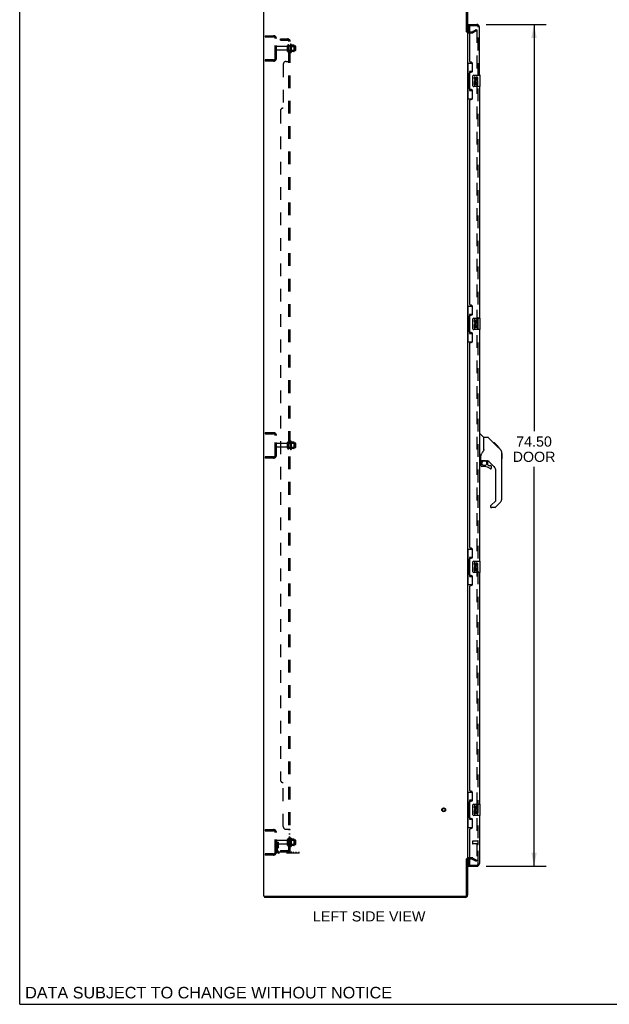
# Model space of a CAD drawing. Header units: inches. Extents: x 0 to 204, y 0 to 132.
# Tile 1 of 115: x 0 to 52, y 0 to 87. Entities that reach past the tile are written whole.
import ezdxf

# ---------------------------------------------------------------- set-up
doc = ezdxf.new("R2010")
doc.units = ezdxf.units.IN
doc.header["$LTSCALE"] = 11.243375
doc.header["$MEASUREMENT"] = 0
doc.linetypes.add('HIDDEN', pattern=[0.2, 0.1, -0.1])
doc.layers.get('0').update_dxf_attribs({"linetype": 'CONTINUOUS'})
for name, color, linetype in [('DEFAULT_2', 8, 'HIDDEN'), ('DIMENSIONS', 7, 'CONTINUOUS'), ('DOOR_ASSEMBLY', 7, 'CONTINUOUS'), ('SUBPANEL', 7, 'CONTINUOUS')]:
    doc.layers.add(name, color=color, linetype=linetype)
doc.styles.get("Standard").update_dxf_attribs({"font": 'arial.ttf'})
doc.dimstyles.new('DIMSTYLE_1', dxfattribs={"dimtxt": 0.901875, "dimasz": 1.2025, "dimexe": 0.09, "dimexo": 0.07, "dimgap": 0.0375, "dimtad": 0, "dimtih": 1, "dimtoh": 1, "dimzin": 4, "dimdsep": 46, "dimtxsty": 'Standard', "dimblk": '_FILLED', "dimblk1": '_FILLED', "dimblk2": '_FILLED', "dimcen": 0.09, "dimadec": 3, "dimazin": 1, "dimtfac": 1, "dimtdec": 3, "dimtofl": 0, "dimtmove": 0, "dimatfit": 3, "dimldrblk": '_FILLED', "dimfxl": 0, "dimtolj": 1, "dimtzin": 4, "dimarcsym": 0})

# ---------------------------------------------------------------- blocks, each defined once
blk = doc.blocks.new('_FILLED')
at = {"color": 0, "linetype": 'ByBlock'}
blk.add_solid([(0, 0), (-1, 0.2), (-1, -0.2)], dxfattribs=at)
blk = doc.blocks.new('*D9')
at = {"layer": 'DIMENSIONS', "color": 2, "linetype": 'Continuous'}
for p, q in [((41.253, 86.71), (46.564, 86.71)), ((45.482, 86.71), (45.482, 50.703)), ((45.482, 12.21), (45.482, 47.546)), ((41.253, 12.21), (46.564, 12.21))]:
    blk.add_line(p, q, dxfattribs=at)
at = {"layer": 'DIMENSIONS', "color": 2, "linetype": 'Continuous', "xscale": 1.2025, "yscale": 1.2025, "zscale": 1.2025}
for p, rotation in [((45.482, 86.71), 90), ((45.482, 12.21), 270)]:
    blk.add_blockref('_FILLED', p, dxfattribs=dict(at, rotation=rotation))
at = {"layer": 'DIMENSIONS', "color": 2, "linetype": 'Continuous', "insert": (45.482, 50.252), "char_height": 0.9019, "width": 3.77513, "attachment_point": 2, "line_spacing_factor": 0.9}
blk.add_mtext('74.50\\PDOOR', dxfattribs=at)

msp = doc.modelspace()

# ---------------------------------------------------------------- linework, layer by layer
at = {"color": 7, "linetype": 'Continuous'}
for p, q in [((0, 0), (0, 132.275)), ((39.496, 12.876), (39.6, 12.876)), ((21.652, 9.564), (21.652, 9.46)), ((0, 0), (204.425, 0))]:
    msp.add_line(p, q, dxfattribs=at)
at = {"color": 3, "linetype": 'Continuous'}
for p, q in [((21.6, 9.564), (21.6, 89.356)), ((39.496, 86.042), (39.496, 89.266)), ((39.6, 89.271), (39.6, 86.043)), ((39.6, 86.012), (39.6, 12.908)), ((39.685, 86.064), (39.804, 86.064)), ((39.496, 9.654), (39.496, 12.877)), ((39.6, 12.876), (39.6, 9.649)), ((39.804, 12.856), (39.685, 12.856)), ((21.6, 9.564), (39.406, 9.564)), ((39.411, 9.46), (21.652, 9.46))]:
    msp.add_line(p, q, dxfattribs=at)
for centre, radius, start, end in [((39.685, 86.149), 0.085, 180, 270), ((39.685, 12.771), 0.085, 90, 180), ((39.406, 9.654), 0.09, 270, 360), ((39.411, 9.649), 0.189, 270, 360)]:
    msp.add_arc(centre, radius, start, end, dxfattribs=at)
at = {"color": 7, "linetype": 'Continuous'}
msp.add_arc((39.411, 9.649), 0.085, 270, 360, dxfattribs=at)
at = {"layer": 'DEFAULT_2', "color": 8, "linetype": 'HIDDEN'}
for p, q in [((40.02, 86.068), (40.36, 86.264)), ((40.36, 86.264), (40.412, 86.174)), ((21.704, 85.71), (21.704, 85.606)), ((21.704, 85.71), (22.457, 85.71)), ((21.704, 85.606), (22.457, 85.606)), ((22.174, 85.71), (22.174, 85.606)), ((22.6, 83.706), (22.6, 85.463)), ((22.704, 83.706), (22.704, 85.463)), ((39.685, 85.96), (40.004, 85.96)), ((39.804, 86.064), (40.004, 86.064)), ((40.412, 86.174), (40.072, 85.978)), ((40.412, 86.194), (40.412, 12.725)), ((23.631, 84.75), (22.734, 84.75)), ((23.694, 84.327), (23.694, 84.842)), ((23.804, 84.327), (23.804, 84.842)), ((24.399, 84.772), (23.804, 84.772)), ((23.929, 84.919), (23.929, 84.25)), ((23.949, 84.768), (23.929, 84.788)), ((23.949, 84.768), (23.949, 84.401)), ((23.949, 84.768), (24.245, 84.768)), ((23.999, 84.94), (23.999, 84.229)), ((24.254, 84.862), (24.026, 84.862)), ((24.245, 84.768), (24.265, 84.788)), ((24.245, 84.768), (24.245, 84.401)), ((24.265, 84.84), (24.265, 84.329)), ((24.429, 84.427), (24.429, 84.742)), ((23.631, 84.42), (22.734, 84.42)), ((24.399, 84.397), (23.804, 84.397)), ((23.949, 84.401), (23.929, 84.381)), ((23.949, 84.401), (24.245, 84.401)), ((24.254, 84.307), (24.026, 84.307)), ((24.245, 84.401), (24.265, 84.381)), ((21.704, 83.564), (21.704, 83.46)), ((22.457, 83.564), (21.704, 83.564)), ((22.457, 83.46), (21.704, 83.46)), ((22.174, 83.564), (22.174, 83.46)), ((21.704, 50.585), (21.704, 50.481)), ((21.704, 50.585), (22.457, 50.585)), ((22.174, 50.585), (22.174, 50.481)), ((21.704, 50.481), (22.457, 50.481)), ((22.6, 48.581), (22.6, 50.338)), ((22.704, 48.581), (22.704, 50.338)), ((23.694, 49.202), (23.694, 49.717)), ((23.804, 49.202), (23.804, 49.717)), ((23.929, 49.794), (23.929, 49.125)), ((23.949, 49.643), (23.929, 49.663)), ((23.999, 49.815), (23.999, 49.104)), ((24.254, 49.737), (24.026, 49.737)), ((24.245, 49.643), (24.265, 49.663)), ((24.265, 49.715), (24.265, 49.204)), ((23.631, 49.625), (22.734, 49.625)), ((23.631, 49.295), (22.734, 49.295)), ((24.399, 49.647), (23.804, 49.647)), ((24.399, 49.272), (23.804, 49.272)), ((23.949, 49.276), (23.929, 49.256)), ((23.949, 49.643), (23.949, 49.276)), ((23.949, 49.643), (24.245, 49.643)), ((23.949, 49.276), (24.245, 49.276)), ((24.254, 49.182), (24.026, 49.182)), ((24.245, 49.643), (24.245, 49.276)), ((24.245, 49.276), (24.265, 49.256)), ((24.429, 49.302), (24.429, 49.617)), ((21.704, 48.439), (21.704, 48.335)), ((22.457, 48.439), (21.704, 48.439)), ((22.457, 48.335), (21.704, 48.335)), ((22.174, 48.439), (22.174, 48.335)), ((21.704, 15.46), (22.457, 15.46)), ((21.704, 15.46), (21.704, 15.356)), ((21.704, 15.356), (22.457, 15.356)), ((22.174, 15.46), (22.174, 15.356)), ((22.6, 13.456), (22.6, 15.213)), ((22.704, 13.456), (22.704, 15.213)), ((22.808, 14.335), (22.704, 14.335)), ((23.631, 14.5), (22.734, 14.5)), ((23.631, 14.17), (22.734, 14.17)), ((22.792, 13.988), (22.743, 13.92)), ((22.794, 13.994), (22.794, 14.335)), ((22.794, 14.16), (22.898, 14.16)), ((22.808, 14.335), (22.898, 14.335)), ((22.808, 13.633), (22.808, 14.335)), ((22.898, 13.994), (22.898, 14.335)), ((23.694, 14.077), (23.694, 14.592)), ((23.804, 14.077), (23.804, 14.592)), ((24.399, 14.522), (23.804, 14.522)), ((24.399, 14.147), (23.804, 14.147)), ((23.929, 14.669), (23.929, 14)), ((23.949, 14.518), (23.929, 14.538)), ((23.949, 14.151), (23.929, 14.131)), ((23.949, 14.518), (24.245, 14.518)), ((23.949, 14.518), (23.949, 14.151)), ((23.949, 14.151), (24.245, 14.151)), ((23.999, 14.69), (23.999, 13.979)), ((24.254, 14.612), (24.026, 14.612)), ((24.254, 14.057), (24.026, 14.057)), ((24.245, 14.518), (24.265, 14.538)), ((24.245, 14.518), (24.245, 14.151)), ((24.245, 14.151), (24.265, 14.131)), ((24.265, 14.59), (24.265, 14.079)), ((24.429, 14.177), (24.429, 14.492)), ((22.457, 13.314), (21.704, 13.314)), ((21.704, 13.314), (21.704, 13.21)), ((22.457, 13.21), (21.704, 13.21)), ((22.174, 13.314), (22.174, 13.21)), ((22.876, 13.927), (22.827, 13.859)), ((22.95, 13.491), (24.704, 13.491)), ((24.704, 13.387), (22.95, 13.387)), ((24.201, 13.387), (24.201, 13.491)), ((24.457, 13.387), (24.457, 13.491)), ((24.704, 13.387), (24.704, 13.491)), ((40.004, 12.96), (39.685, 12.96)), ((40.004, 12.856), (39.804, 12.856)), ((40.02, 12.851), (40.36, 12.655)), ((40.072, 12.941), (40.412, 12.745)), ((40.36, 12.655), (40.412, 12.745))]:
    msp.add_line(p, q, dxfattribs=at)
for points in [[(40.395, 86.214), (40.395, 86.214), (40.393, 86.214), (40.391, 86.213), (40.389, 86.213), (40.387, 86.212)], [(40.4, 86.213), (40.398, 86.214), (40.397, 86.214), (40.395, 86.214)], [(40.4, 86.213), (40.402, 86.212), (40.404, 86.211), (40.406, 86.21), (40.407, 86.208), (40.408, 86.207), (40.409, 86.205), (40.41, 86.203), (40.411, 86.201), (40.412, 86.198), (40.412, 86.196), (40.412, 86.194)], [(40.395, 12.705), (40.395, 12.705), (40.393, 12.705), (40.391, 12.706), (40.389, 12.706), (40.387, 12.707)], [(40.412, 12.725), (40.412, 12.723), (40.412, 12.721), (40.411, 12.718), (40.41, 12.716), (40.409, 12.714), (40.408, 12.713), (40.407, 12.711), (40.406, 12.709), (40.404, 12.708), (40.402, 12.707), (40.4, 12.706), (40.398, 12.706), (40.397, 12.705), (40.395, 12.705)]]:
    msp.add_lwpolyline(points, dxfattribs=at)
for radius in [0.164, 0.124]:
    msp.add_circle((37.496, 17.21), radius, dxfattribs=at)
for centre, radius, start, end in [((22.457, 85.463), 0.246, 0, 90), ((22.457, 85.463), 0.142, 0, 90), ((39.685, 86.149), 0.189, 180, 270), ((40.004, 86.097), 0.033, 270, 300), ((40.004, 86.097), 0.137, 270, 300), ((22.734, 84.72), 0.03, 90, 180), ((23.631, 84.812), 0.0625, 270, 360), ((23.749, 84.842), 0.055, 360, 180), ((23.967, 84.919), 0.0384, 34.44966, 180), ((23.398, 84.585), 0.698, 23.96793, 30.66313), ((24.045, 84.872), 0.01, 203.96793, 270), ((24.254, 84.852), 0.01, 5.19383, 90), ((24.123, 84.84), 0.141, 0, 5.20805), ((24.399, 84.742), 0.03, 359.99999, 90), ((22.457, 83.706), 0.246, 270, 360), ((22.457, 83.706), 0.142, 270, 360), ((22.734, 84.45), 0.03, 180, 270), ((23.631, 84.357), 0.0625, 0, 90), ((23.749, 84.327), 0.055, 180, 0), ((23.967, 84.25), 0.0384, 180, 325.55034), ((23.398, 84.585), 0.698, 329.33687, 336.03207), ((24.045, 84.297), 0.01, 90, 156.03207), ((24.254, 84.317), 0.01, 270, 354.80617), ((24.123, 84.329), 0.141, 354.79195, 360), ((24.399, 84.427), 0.03, 270, 0.00001), ((22.457, 50.338), 0.246, 0, 90), ((22.457, 50.338), 0.142, 0, 90), ((23.631, 49.687), 0.0625, 270, 360), ((23.749, 49.717), 0.055, 360, 180), ((23.967, 49.794), 0.0384, 34.44966, 180), ((23.398, 49.46), 0.698, 23.96793, 30.66313), ((24.045, 49.747), 0.01, 203.96793, 270), ((24.254, 49.727), 0.01, 5.19383, 90), ((24.123, 49.715), 0.141, 0, 5.20805), ((22.734, 49.595), 0.03, 90, 180), ((22.734, 49.325), 0.03, 180, 270), ((23.631, 49.232), 0.0625, 0, 90), ((23.749, 49.202), 0.055, 180, 0), ((23.967, 49.125), 0.0384, 180, 325.55034), ((23.398, 49.46), 0.698, 329.33687, 336.03207), ((24.045, 49.172), 0.01, 90, 156.03207), ((24.254, 49.192), 0.01, 270, 354.80617), ((24.123, 49.204), 0.141, 354.79195, 360), ((24.399, 49.617), 0.03, 359.99999, 90), ((24.399, 49.302), 0.03, 270, 0.00001), ((22.457, 48.581), 0.246, 270, 360), ((22.457, 48.581), 0.142, 270, 360), ((22.457, 15.213), 0.246, 0, 90), ((22.457, 15.213), 0.142, 0, 90), ((22.734, 14.47), 0.03, 90, 180), ((22.734, 14.2), 0.03, 180, 270), ((22.784, 13.994), 0.01, 324.24611, 360), ((22.784, 13.994), 0.114, 324.24611, 360), ((23.631, 14.562), 0.0625, 270, 360), ((23.631, 14.107), 0.0625, 0, 90), ((23.749, 14.592), 0.055, 360, 180), ((23.749, 14.077), 0.055, 180, 0), ((23.967, 14.669), 0.0384, 34.44966, 180), ((23.967, 14), 0.0384, 180, 325.55034), ((23.398, 14.335), 0.698, 23.96793, 30.66313), ((23.398, 14.335), 0.698, 329.33687, 336.03207), ((24.045, 14.622), 0.01, 203.96793, 270), ((24.045, 14.047), 0.01, 90, 156.03207), ((24.254, 14.602), 0.01, 5.19383, 90), ((24.254, 14.067), 0.01, 270, 354.80617), ((24.123, 14.59), 0.141, 0, 5.20805), ((24.123, 14.079), 0.141, 354.79195, 360), ((24.399, 14.492), 0.03, 359.99999, 90), ((24.399, 14.177), 0.03, 270, 0.00001), ((22.457, 13.456), 0.246, 270, 360), ((22.457, 13.456), 0.142, 270, 360), ((22.912, 13.799), 0.208, 144.24611, 180), ((22.95, 13.633), 0.246, 180, 270), ((22.912, 13.799), 0.104, 144.24611, 180), ((22.95, 13.633), 0.142, 180, 270), ((39.685, 12.771), 0.189, 90, 180), ((40.004, 12.823), 0.137, 60, 90), ((40.004, 12.823), 0.033, 60, 90)]:
    msp.add_arc(centre, radius, start, end, dxfattribs=at)
at = {"layer": 'DOOR_ASSEMBLY', "color": 7, "linetype": 'Continuous'}
for p, q in [((39.679, 86.606), (39.679, 86.71)), ((39.818, 86.606), (39.679, 86.606)), ((39.679, 86.586), (39.679, 86.064)), ((39.6, 83.285), (40.04, 83.285)), ((39.639, 83.285), (39.639, 82.26)), ((40.004, 83.285), (40.004, 82.505)), ((39.617, 82.26), (39.617, 81.16)), ((39.617, 82.26), (39.74, 82.26)), ((39.74, 82.29), (39.74, 82.31)), ((39.74, 81.16), (39.74, 82.26)), ((39.777, 82.55), (39.777, 80.87)), ((40.004, 82.55), (39.777, 82.55)), ((40.063, 81.31), (40.063, 82.11)), ((40.163, 82.21), (40.703, 82.21)), ((40.2, 82.055), (40.2, 81.919)), ((40.263, 82.055), (40.2, 82.055)), ((40.263, 81.919), (40.263, 82.055)), ((40.328, 81.982), (40.328, 81.913)), ((40.389, 81.919), (40.389, 81.961)), ((40.452, 81.961), (40.452, 81.825)), ((40.515, 81.825), (40.515, 81.961)), ((40.718, 81.225), (40.718, 82.195)), ((39.617, 81.16), (39.74, 81.16)), ((39.639, 81.16), (39.639, 80.135)), ((39.74, 81.109), (39.74, 81.129)), ((40.703, 81.21), (40.163, 81.21)), ((40.2, 81.594), (40.2, 81.364)), ((40.218, 81.594), (40.2, 81.594)), ((40.2, 81.364), (40.263, 81.364)), ((40.253, 81.594), (40.28, 81.613)), ((40.253, 81.594), (40.515, 81.594)), ((40.263, 81.364), (40.263, 81.531)), ((40.263, 81.531), (40.328, 81.531)), ((40.328, 81.531), (40.328, 81.395)), ((40.328, 81.395), (40.389, 81.395)), ((40.389, 81.395), (40.389, 81.531)), ((40.389, 81.531), (40.452, 81.531)), ((40.444, 81.63), (40.502, 81.605)), ((40.452, 81.825), (40.515, 81.825)), ((40.452, 81.531), (40.452, 81.364)), ((40.452, 81.364), (40.515, 81.364)), ((40.515, 81.364), (40.515, 81.594)), ((39.777, 80.87), (40.004, 80.87)), ((40.004, 80.914), (40.004, 80.135)), ((39.6, 80.135), (40.04, 80.135)), ((39.6, 61.785), (40.04, 61.785)), ((39.639, 61.785), (39.639, 60.76)), ((39.777, 61.05), (39.777, 59.37)), ((40.004, 61.05), (39.777, 61.05)), ((40.004, 61.785), (40.004, 61.005)), ((39.617, 60.76), (39.617, 59.66)), ((39.617, 60.76), (39.74, 60.76)), ((39.74, 60.79), (39.74, 60.81)), ((39.74, 59.66), (39.74, 60.76)), ((40.063, 59.81), (40.063, 60.61)), ((40.163, 60.71), (40.703, 60.71)), ((40.2, 60.555), (40.2, 60.419)), ((40.263, 60.555), (40.2, 60.555)), ((40.263, 60.419), (40.263, 60.555)), ((40.328, 60.482), (40.328, 60.413)), ((40.389, 60.419), (40.389, 60.461)), ((40.444, 60.13), (40.502, 60.105)), ((40.452, 60.461), (40.452, 60.325)), ((40.452, 60.325), (40.515, 60.325)), ((40.515, 60.325), (40.515, 60.461)), ((40.718, 59.725), (40.718, 60.695)), ((39.617, 59.66), (39.74, 59.66)), ((39.639, 59.66), (39.639, 58.635)), ((39.74, 59.609), (39.74, 59.629)), ((39.777, 59.37), (40.004, 59.37)), ((40.004, 59.414), (40.004, 58.635)), ((40.703, 59.71), (40.163, 59.71)), ((40.2, 60.094), (40.2, 59.864)), ((40.218, 60.094), (40.2, 60.094)), ((40.2, 59.864), (40.263, 59.864)), ((40.253, 60.094), (40.28, 60.113)), ((40.253, 60.094), (40.515, 60.094)), ((40.263, 59.864), (40.263, 60.031)), ((40.263, 60.031), (40.328, 60.031)), ((40.328, 60.031), (40.328, 59.895)), ((40.328, 59.895), (40.389, 59.895)), ((40.389, 59.895), (40.389, 60.031)), ((40.389, 60.031), (40.452, 60.031)), ((40.452, 60.031), (40.452, 59.864)), ((40.452, 59.864), (40.515, 59.864)), ((40.515, 59.864), (40.515, 60.094)), ((39.6, 58.635), (40.04, 58.635)), ((40.658, 50.463), (40.72, 50.463)), ((41.046, 50.154), (40.748, 50.452)), ((41.412, 50.148), (41.051, 50.148)), ((41.051, 49.044), (41.051, 50.148)), ((42.233, 49.36), (41.468, 50.125)), ((41.989, 49.671), (41.923, 49.671)), ((41.997, 49.664), (41.93, 49.664)), ((41.989, 49.671), (42.316, 49.344)), ((41.051, 49.106), (41.03, 49.049)), ((42.006, 49.654), (41.94, 49.654)), ((42.013, 49.647), (41.946, 49.647)), ((42.021, 49.639), (41.954, 49.639)), ((42.041, 49.62), (41.974, 49.62)), ((42.063, 49.597), (41.996, 49.597)), ((42.086, 49.574), (42.02, 49.574)), ((42.11, 49.55), (42.043, 49.55)), ((42.134, 49.526), (42.067, 49.526)), ((42.158, 49.503), (42.091, 49.503)), ((42.18, 49.48), (42.113, 49.48)), ((42.2, 49.46), (42.133, 49.46)), ((42.217, 49.443), (42.151, 49.443)), ((42.23, 49.43), (42.164, 49.43)), ((42.235, 49.426), (42.168, 49.426)), ((42.237, 49.424), (42.17, 49.424)), ((42.237, 49.423), (42.17, 49.423)), ((42.238, 49.422), (42.171, 49.422)), ((42.206, 49.387), (42.171, 49.422)), ((42.24, 49.42), (42.173, 49.42)), ((42.245, 49.416), (42.178, 49.416)), ((42.251, 49.41), (42.184, 49.41)), ((42.264, 49.396), (42.197, 49.396)), ((42.233, 49.36), (42.206, 49.387)), ((42.279, 49.381), (42.213, 49.381)), ((42.287, 49.373), (42.22, 49.373)), ((42.294, 49.366), (42.227, 49.366)), ((42.233, 49.36), (42.511, 49.082)), ((42.306, 49.354), (42.239, 49.354)), ((42.311, 49.349), (42.244, 49.349)), ((42.315, 49.346), (42.248, 49.346)), ((42.316, 49.345), (42.249, 49.345)), ((42.316, 49.344), (42.249, 49.344)), ((42.317, 49.344), (42.25, 49.344)), ((42.405, 49.255), (42.317, 49.344)), ((42.334, 49.26), (42.401, 49.26)), ((42.402, 49.258), (42.336, 49.258)), ((42.405, 49.255), (42.338, 49.255)), ((42.626, 48.804), (42.625, 48.835)), ((42.626, 44.701), (42.626, 48.804)), ((40.736, 48.082), (40.658, 48.082)), ((40.776, 48.121), (40.776, 48.528)), ((40.795, 48.123), (41.091, 48.123)), ((40.833, 48.043), (40.913, 48.123)), ((40.839, 48.037), (40.836, 48.04)), ((40.843, 48.034), (40.839, 48.037)), ((40.848, 48.029), (40.843, 48.034)), ((41.363, 48.082), (41.276, 48.082)), ((41.406, 47.75), (41.406, 48.077)), ((41.941, 47.585), (41.44, 48.087)), ((42.646, 48.753), (42.626, 48.773)), ((42.646, 48.277), (42.626, 48.257)), ((42.646, 48.753), (42.646, 48.277)), ((40.776, 47.904), (40.776, 47.666)), ((41.091, 47.588), (40.854, 47.588)), ((41.409, 47.742), (41.481, 47.67)), ((41.489, 47.666), (41.642, 47.666)), ((41.721, 47.468), (41.721, 47.588)), ((42.114, 44.616), (42.114, 47.168)), ((41.656, 44.125), (42.091, 44.56)), ((41.642, 44.091), (41.642, 44.026)), ((42.003, 43.948), (41.721, 43.948)), ((42.511, 44.423), (42.059, 43.971)), ((39.6, 40.285), (40.04, 40.285)), ((39.639, 40.285), (39.639, 39.26)), ((40.004, 40.285), (40.004, 39.505)), ((39.617, 39.26), (39.74, 39.26)), ((39.617, 39.26), (39.617, 38.16)), ((39.74, 39.29), (39.74, 39.31)), ((39.74, 38.16), (39.74, 39.26)), ((40.004, 39.55), (39.777, 39.55)), ((39.777, 39.55), (39.777, 37.87)), ((40.163, 39.21), (40.703, 39.21)), ((40.063, 38.31), (40.063, 39.11)), ((40.263, 39.055), (40.2, 39.055)), ((40.2, 39.055), (40.2, 38.919)), ((40.218, 38.594), (40.2, 38.594)), ((40.2, 38.594), (40.2, 38.364)), ((40.2, 38.364), (40.263, 38.364)), ((40.253, 38.594), (40.28, 38.613)), ((40.253, 38.594), (40.515, 38.594)), ((40.263, 38.919), (40.263, 39.055)), ((40.263, 38.531), (40.328, 38.531)), ((40.263, 38.364), (40.263, 38.531)), ((40.328, 38.982), (40.328, 38.913)), ((40.328, 38.531), (40.328, 38.395)), ((40.328, 38.395), (40.389, 38.395)), ((40.389, 38.919), (40.389, 38.961)), ((40.389, 38.531), (40.452, 38.531)), ((40.389, 38.395), (40.389, 38.531)), ((40.444, 38.63), (40.502, 38.605)), ((40.452, 38.961), (40.452, 38.825)), ((40.452, 38.825), (40.515, 38.825)), ((40.452, 38.531), (40.452, 38.364)), ((40.452, 38.364), (40.515, 38.364)), ((40.515, 38.825), (40.515, 38.961)), ((40.515, 38.364), (40.515, 38.594)), ((40.718, 38.225), (40.718, 39.195)), ((39.617, 38.16), (39.74, 38.16)), ((39.639, 38.16), (39.639, 37.135)), ((39.74, 38.109), (39.74, 38.129)), ((39.777, 37.87), (40.004, 37.87)), ((40.004, 37.914), (40.004, 37.135)), ((40.703, 38.21), (40.163, 38.21)), ((39.6, 37.135), (40.04, 37.135)), ((39.6, 18.785), (40.04, 18.785)), ((39.639, 18.785), (39.639, 17.76)), ((40.004, 18.785), (40.004, 18.005)), ((39.617, 17.76), (39.74, 17.76)), ((39.617, 17.76), (39.617, 16.66)), ((39.74, 17.79), (39.74, 17.81)), ((39.74, 16.66), (39.74, 17.76)), ((40.004, 18.05), (39.777, 18.05)), ((39.777, 18.05), (39.777, 16.37)), ((40.063, 16.81), (40.063, 17.61)), ((40.163, 17.71), (40.703, 17.71)), ((40.263, 17.555), (40.2, 17.555)), ((40.2, 17.555), (40.2, 17.419)), ((40.263, 17.419), (40.263, 17.555)), ((40.328, 17.482), (40.328, 17.413)), ((40.389, 17.419), (40.389, 17.461)), ((40.452, 17.461), (40.452, 17.325)), ((40.515, 17.325), (40.515, 17.461)), ((40.718, 16.725), (40.718, 17.695)), ((39.617, 16.66), (39.74, 16.66)), ((39.639, 16.66), (39.639, 15.635)), ((39.74, 16.609), (39.74, 16.629)), ((40.703, 16.71), (40.163, 16.71)), ((40.218, 17.094), (40.2, 17.094)), ((40.2, 17.094), (40.2, 16.864)), ((40.2, 16.864), (40.263, 16.864)), ((40.253, 17.094), (40.28, 17.113)), ((40.253, 17.094), (40.515, 17.094)), ((40.263, 17.031), (40.328, 17.031)), ((40.263, 16.864), (40.263, 17.031)), ((40.328, 17.031), (40.328, 16.895)), ((40.328, 16.895), (40.389, 16.895)), ((40.389, 17.031), (40.452, 17.031)), ((40.389, 16.895), (40.389, 17.031)), ((40.444, 17.13), (40.502, 17.105)), ((40.452, 17.325), (40.515, 17.325)), ((40.452, 17.031), (40.452, 16.864)), ((40.452, 16.864), (40.515, 16.864)), ((40.515, 16.864), (40.515, 17.094)), ((39.777, 16.37), (40.004, 16.37)), ((40.004, 16.414), (40.004, 15.635)), ((39.6, 15.635), (40.04, 15.635)), ((39.679, 12.856), (39.679, 12.334)), ((39.679, 12.314), (39.818, 12.314)), ((39.679, 12.314), (39.679, 12.21))]:
    msp.add_line(p, q, dxfattribs=at)
at = {"layer": 'DOOR_ASSEMBLY', "color": 3, "linetype": 'Continuous'}
for p, q in [((39.679, 86.71), (40.411, 86.71)), ((39.804, 83.417), (39.804, 86.586)), ((40.658, 82.21), (40.658, 86.463)), ((39.924, 83.357), (39.864, 83.357)), ((40.054, 82.607), (40.054, 83.227)), ((39.804, 81.002), (39.804, 82.417)), ((39.864, 82.477), (39.924, 82.477)), ((40.658, 81.21), (40.658, 60.71)), ((39.924, 80.942), (39.864, 80.942)), ((40.054, 80.192), (40.054, 80.812)), ((39.804, 61.917), (39.804, 80.002)), ((39.864, 80.062), (39.924, 80.062)), ((39.924, 61.857), (39.864, 61.857)), ((40.054, 61.107), (40.054, 61.727)), ((39.804, 59.502), (39.804, 60.917)), ((39.864, 60.977), (39.924, 60.977)), ((39.924, 59.442), (39.864, 59.442)), ((40.054, 58.692), (40.054, 59.312)), ((40.658, 59.71), (40.658, 39.21)), ((39.804, 40.417), (39.804, 58.502)), ((39.864, 58.562), (39.924, 58.562)), ((39.924, 40.357), (39.864, 40.357)), ((40.054, 39.607), (40.054, 40.227)), ((39.804, 38.002), (39.804, 39.417)), ((39.864, 39.477), (39.924, 39.477)), ((39.924, 37.942), (39.864, 37.942)), ((40.054, 37.192), (40.054, 37.812)), ((40.658, 38.21), (40.658, 17.71)), ((39.804, 18.917), (39.804, 37.002)), ((39.864, 37.062), (39.924, 37.062)), ((39.924, 18.857), (39.864, 18.857)), ((40.054, 18.107), (40.054, 18.727)), ((39.804, 16.502), (39.804, 17.917)), ((39.864, 17.977), (39.924, 17.977)), ((40.658, 16.71), (40.658, 12.456)), ((39.924, 16.442), (39.864, 16.442)), ((40.054, 15.692), (40.054, 16.312)), ((39.804, 12.334), (39.804, 15.502)), ((39.864, 15.562), (39.924, 15.562)), ((39.679, 12.21), (40.411, 12.21))]:
    msp.add_line(p, q, dxfattribs=at)
at = {"layer": 'DOOR_ASSEMBLY', "color": 8, "linetype": 'HIDDEN'}
for p, q in [((39.824, 86.606), (39.818, 86.606)), ((39.824, 86.606), (40.411, 86.606)), ((40.554, 12.456), (40.554, 86.463)), ((40.054, 14.428), (40.054, 14.2)), ((40.511, 14.438), (40.064, 14.438)), ((40.511, 14.19), (40.064, 14.19)), ((40.511, 14.456), (40.511, 14.172)), ((39.824, 12.314), (40.411, 12.314))]:
    msp.add_line(p, q, dxfattribs=at)
at = {"layer": 'DOOR_ASSEMBLY', "color": 7, "linetype": 'Continuous'}
for points in [[(39.777, 82.526), (39.777, 82.522), (39.777, 82.519), (39.778, 82.515), (39.779, 82.51), (39.781, 82.506), (39.783, 82.501), (39.786, 82.495), (39.789, 82.489), (39.792, 82.483), (39.796, 82.476), (39.8, 82.468), (39.805, 82.46), (39.81, 82.452), (39.813, 82.449)], [(40.063, 82.11), (40.063, 82.116), (40.063, 82.122), (40.064, 82.128), (40.066, 82.134), (40.067, 82.14), (40.069, 82.146)], [(40.069, 81.273), (40.067, 81.279), (40.066, 81.285), (40.064, 81.291), (40.063, 81.297), (40.063, 81.303), (40.063, 81.31)], [(39.813, 80.971), (39.81, 80.967), (39.805, 80.959), (39.8, 80.951), (39.796, 80.943), (39.792, 80.936), (39.789, 80.93), (39.786, 80.924), (39.783, 80.918), (39.781, 80.913), (39.779, 80.909), (39.778, 80.904), (39.777, 80.9), (39.777, 80.897), (39.777, 80.893)], [(39.777, 61.026), (39.777, 61.022), (39.777, 61.019), (39.778, 61.015), (39.779, 61.01), (39.781, 61.006), (39.783, 61.001), (39.786, 60.995), (39.789, 60.989), (39.792, 60.983), (39.796, 60.976), (39.8, 60.968), (39.805, 60.96), (39.81, 60.952), (39.813, 60.949)], [(40.063, 60.61), (40.063, 60.616), (40.063, 60.622), (40.064, 60.628), (40.066, 60.634), (40.067, 60.64), (40.069, 60.646)], [(39.813, 59.471), (39.81, 59.467), (39.805, 59.459), (39.8, 59.451), (39.796, 59.443), (39.792, 59.436), (39.789, 59.43), (39.786, 59.424), (39.783, 59.418), (39.781, 59.413), (39.779, 59.409), (39.778, 59.404), (39.777, 59.4), (39.777, 59.397), (39.777, 59.393)], [(40.069, 59.773), (40.067, 59.779), (40.066, 59.785), (40.064, 59.791), (40.063, 59.797), (40.063, 59.803), (40.063, 59.81)], [(41.468, 50.125), (41.46, 50.132), (41.452, 50.138), (41.443, 50.142), (41.433, 50.146), (41.423, 50.148), (41.412, 50.148)], [(41.03, 49.049), (41, 48.98), (40.963, 48.909), (40.921, 48.837), (40.874, 48.764), (40.829, 48.698)], [(42.171, 49.422), (42.15, 49.443), (42.128, 49.465), (42.107, 49.487)], [(42.626, 48.804), (42.625, 48.834), (42.62, 48.875), (42.61, 48.916), (42.596, 48.954), (42.578, 48.992), (42.557, 49.027), (42.532, 49.06), (42.511, 49.082)], [(40.829, 48.698), (40.818, 48.681), (40.803, 48.653), (40.79, 48.62), (40.782, 48.586), (40.777, 48.552), (40.776, 48.528)], [(40.848, 48.029), (40.838, 48.019), (40.83, 48.008), (40.822, 47.997), (40.815, 47.984), (40.809, 47.972), (40.804, 47.959), (40.801, 47.945), (40.798, 47.932), (40.796, 47.918), (40.796, 47.904)], [(40.836, 48.04), (40.835, 48.042), (40.834, 48.042), (40.834, 48.043), (40.833, 48.043)], [(41.091, 48.123), (41.098, 48.123), (41.118, 48.122), (41.138, 48.119), (41.159, 48.116), (41.178, 48.111), (41.196, 48.106), (41.212, 48.1), (41.226, 48.095), (41.238, 48.091), (41.249, 48.087), (41.258, 48.085), (41.266, 48.083), (41.274, 48.082), (41.275, 48.082)], [(39.777, 39.526), (39.777, 39.522), (39.777, 39.519), (39.778, 39.515), (39.779, 39.51), (39.781, 39.506), (39.783, 39.501), (39.786, 39.495), (39.789, 39.489), (39.792, 39.483), (39.796, 39.476), (39.8, 39.468), (39.805, 39.46), (39.81, 39.452), (39.813, 39.449)], [(40.063, 39.11), (40.063, 39.116), (40.063, 39.122), (40.064, 39.128), (40.066, 39.134), (40.067, 39.14), (40.069, 39.146)], [(39.813, 37.971), (39.81, 37.967), (39.805, 37.959), (39.8, 37.951), (39.796, 37.943), (39.792, 37.936), (39.789, 37.93), (39.786, 37.924), (39.783, 37.918), (39.781, 37.913), (39.779, 37.909), (39.778, 37.904), (39.777, 37.9), (39.777, 37.897), (39.777, 37.893)], [(40.069, 38.273), (40.067, 38.279), (40.066, 38.285), (40.064, 38.291), (40.063, 38.297), (40.063, 38.303), (40.063, 38.31)], [(39.777, 18.026), (39.777, 18.022), (39.777, 18.019), (39.778, 18.015), (39.779, 18.01), (39.781, 18.006), (39.783, 18.001), (39.786, 17.995), (39.789, 17.989), (39.792, 17.983), (39.796, 17.976), (39.8, 17.968), (39.805, 17.96), (39.81, 17.952), (39.813, 17.949)], [(40.063, 17.61), (40.063, 17.616), (40.063, 17.622), (40.064, 17.628), (40.066, 17.634), (40.067, 17.64), (40.069, 17.646)], [(40.069, 16.773), (40.067, 16.779), (40.066, 16.785), (40.064, 16.791), (40.063, 16.797), (40.063, 16.803), (40.063, 16.81)], [(39.813, 16.471), (39.81, 16.467), (39.805, 16.459), (39.8, 16.451), (39.796, 16.443), (39.792, 16.436), (39.789, 16.43), (39.786, 16.424), (39.783, 16.418), (39.781, 16.413), (39.779, 16.409), (39.778, 16.404), (39.777, 16.4), (39.777, 16.397), (39.777, 16.393)]]:
    msp.add_lwpolyline(points, dxfattribs=at)
msp.add_circle((41.091, 47.883), 0.217, dxfattribs=at)
for centre, radius, start, end in [((39.699, 86.586), 0.02, 102.85714, 180), ((40.163, 82.11), 0.1, 90, 158.79459), ((40.295, 81.919), 0.0943, 180, 360), ((40.295, 81.919), 0.0314, 180, 261.22946), ((40.294, 81.924), 0.0362, 263.42855, 341.76278), ((40.42, 81.961), 0.0943, 68.69989, 167.43379), ((40.42, 81.961), 0.0314, 0, 180.04847), ((40.42, 81.961), 0.0943, 0, 68.67039), ((40.703, 82.195), 0.015, 0, 90), ((40.163, 81.31), 0.1, 201.20502, 270), ((40.354, 81.667), 0.154, 161.41988, 206.19629), ((40.357, 81.668), 0.157, 336.59665, 161.87913), ((40.357, 81.668), 0.157, 205.73705, 207.8532), ((40.357, 81.668), 0.0943, 336.59665, 215.11217), ((40.703, 81.225), 0.015, 270, 360), ((40.163, 60.61), 0.1, 90, 158.79459), ((40.295, 60.419), 0.0943, 180, 360), ((40.354, 60.167), 0.154, 161.41988, 206.19629), ((40.357, 60.168), 0.157, 336.59665, 161.87913), ((40.295, 60.419), 0.0314, 180, 261.22946), ((40.357, 60.168), 0.0943, 336.59665, 215.11217), ((40.294, 60.424), 0.0362, 263.42855, 341.76278), ((40.42, 60.461), 0.0943, 68.69989, 167.43379), ((40.42, 60.461), 0.0314, 0, 180.04847), ((40.42, 60.461), 0.0943, 0, 68.67039), ((40.703, 60.695), 0.015, 0, 90), ((40.163, 59.81), 0.1, 201.20502, 270), ((40.357, 60.168), 0.157, 205.73705, 207.8532), ((40.703, 59.725), 0.015, 270, 360), ((40.72, 50.424), 0.0394, 45, 90), ((41.032, 50.14), 0.0197, 0, 45), ((42.193, 48.788), 0.433, 42.23856, 42.72732), ((40.736, 48.121), 0.0394, 270, 360), ((40.795, 48.143), 0.0197, 180, 270), ((40.973, 47.904), 0.197, 135, 180), ((41.363, 47.885), 0.197, 45, 90), ((40.854, 47.666), 0.0787, 180, 270), ((41.091, 46.8), 0.787, 50.4788, 90), ((41.417, 47.75), 0.0118, 180, 225), ((41.489, 47.678), 0.0118, 225, 270), ((41.642, 47.468), 0.0787, 230.4788, 360), ((41.642, 47.588), 0.0787, 0, 90), ((41.524, 47.168), 0.591, 0, 45), ((42.036, 44.616), 0.0787, 315, 360), ((42.232, 44.701), 0.394, 315, 360), ((41.689, 44.091), 0.0472, 135, 180), ((41.721, 44.026), 0.0787, 180, 270), ((42.003, 44.026), 0.0787, 270, 315), ((40.163, 39.11), 0.1, 90, 158.79459), ((40.703, 39.195), 0.015, 0, 90), ((40.295, 38.919), 0.0943, 180, 360), ((40.354, 38.667), 0.154, 161.41988, 206.19629), ((40.357, 38.668), 0.157, 336.59665, 161.87913), ((40.357, 38.668), 0.157, 205.73705, 207.8532), ((40.295, 38.919), 0.0314, 180, 261.22946), ((40.357, 38.668), 0.0943, 336.59665, 215.11217), ((40.294, 38.924), 0.0362, 263.42855, 341.76278), ((40.42, 38.961), 0.0943, 68.69989, 167.43379), ((40.42, 38.961), 0.0314, 0, 180.04847), ((40.42, 38.961), 0.0943, 0, 68.67039), ((40.163, 38.31), 0.1, 201.20502, 270), ((40.703, 38.225), 0.015, 270, 360), ((40.163, 17.61), 0.1, 90, 158.79459), ((40.42, 17.461), 0.0943, 68.69989, 167.43379), ((40.42, 17.461), 0.0314, 0, 180.04847), ((40.42, 17.461), 0.0943, 0, 68.67039), ((40.703, 17.695), 0.015, 0, 90), ((40.163, 16.81), 0.1, 201.20502, 270), ((40.295, 17.419), 0.0943, 180, 360), ((40.354, 17.167), 0.154, 161.41988, 206.19629), ((40.357, 17.168), 0.157, 336.59665, 161.87913), ((40.357, 17.168), 0.157, 205.73705, 207.8532), ((40.295, 17.419), 0.0314, 180, 261.22946), ((40.357, 17.168), 0.0943, 336.59665, 215.11217), ((40.294, 17.424), 0.0362, 263.42855, 341.76278), ((40.703, 16.725), 0.015, 270, 360), ((39.699, 12.334), 0.02, 180, 257.14286), ((40.494, 12.6), 0.26, 267.40631, 270)]:
    msp.add_arc(centre, radius, start, end, dxfattribs=at)
at = {"layer": 'DOOR_ASSEMBLY', "color": 3, "linetype": 'Continuous'}
for centre, radius, start, end in [((39.824, 86.586), 0.02, 90, 180), ((40.411, 86.463), 0.246, 0, 90), ((39.864, 83.417), 0.06, 180, 270), ((39.924, 83.227), 0.13, 0, 90), ((39.864, 82.417), 0.06, 90, 180), ((39.924, 82.607), 0.13, 270, 360), ((39.864, 81.002), 0.06, 180, 270), ((39.924, 80.812), 0.13, 0, 90), ((39.924, 80.192), 0.13, 270, 360), ((39.864, 80.002), 0.06, 90, 180), ((39.864, 61.917), 0.06, 180, 270), ((39.924, 61.727), 0.13, 0, 90), ((39.924, 61.107), 0.13, 270, 360), ((39.864, 60.917), 0.06, 90, 180), ((39.864, 59.502), 0.06, 180, 270), ((39.924, 59.312), 0.13, 0, 90), ((39.864, 58.502), 0.06, 90, 180), ((39.924, 58.692), 0.13, 270, 360), ((39.864, 40.417), 0.06, 180, 270), ((39.924, 40.227), 0.13, 0, 90), ((39.864, 39.417), 0.06, 90, 180), ((39.924, 39.607), 0.13, 270, 360), ((39.864, 38.002), 0.06, 180, 270), ((39.924, 37.812), 0.13, 0, 90), ((39.864, 37.002), 0.06, 90, 180), ((39.924, 37.192), 0.13, 270, 360), ((39.864, 18.917), 0.06, 180, 270), ((39.924, 18.727), 0.13, 0, 90), ((39.864, 17.917), 0.06, 90, 180), ((39.924, 18.107), 0.13, 270, 360), ((39.864, 16.502), 0.06, 180, 270), ((39.924, 16.312), 0.13, 0, 90), ((39.924, 15.692), 0.13, 270, 360), ((39.864, 15.502), 0.06, 90, 180), ((39.824, 12.334), 0.02, 180, 270), ((40.411, 12.456), 0.246, 270, 360)]:
    msp.add_arc(centre, radius, start, end, dxfattribs=at)
at = {"layer": 'DOOR_ASSEMBLY', "color": 8, "linetype": 'HIDDEN'}
for centre, radius, start, end in [((40.411, 86.463), 0.142, 0, 90), ((40.064, 14.428), 0.01, 90, 180), ((40.064, 14.2), 0.01, 180, 270), ((40.532, 14.456), 0.0215, 0, 180), ((40.532, 14.172), 0.0215, 180, 360), ((40.411, 12.456), 0.142, 270, 360)]:
    msp.add_arc(centre, radius, start, end, dxfattribs=at)
at = {"layer": 'DOOR_ASSEMBLY', "color": 7, "linetype": 'Continuous'}
for centre, start_param, end_param in [((39.844, 82.3), 0.699287, 1.51401), ((39.844, 82.3), -4.655602, -3.84088), ((39.844, 81.119), 0.699287, 1.51401), ((39.844, 81.119), -4.655602, -3.84088), ((39.844, 60.8), 0.699287, 1.51401), ((39.844, 60.8), -4.655602, -3.84088), ((39.844, 59.619), 0.699287, 1.51401), ((39.844, 59.619), -4.655602, -3.84088), ((39.844, 39.3), 0.699287, 1.51401), ((39.844, 39.3), -4.655602, -3.84088), ((39.844, 38.119), 0.699287, 1.51401), ((39.844, 38.119), -4.655602, -3.84088), ((39.844, 17.8), 0.699287, 1.51401), ((39.844, 17.8), -4.655602, -3.84088), ((39.844, 16.619), 0.699287, 1.51401), ((39.844, 16.619), -4.655602, -3.84088)]:
    msp.add_ellipse(centre, major_axis=(0, 0.18), ratio=0.579493, start_param=start_param, end_param=end_param, dxfattribs=at)
at = {"layer": 'SUBPANEL', "color": 8, "linetype": 'HIDDEN'}
for p, q in [((23.054, 85.303), (23.054, 85.428)), ((23.054, 85.428), (23.692, 85.428)), ((23.304, 85.303), (23.304, 85.428)), ((23.054, 85.303), (23.692, 85.303)), ((23.875, 85.342), (23.778, 85.262)), ((23.804, 13.616), (23.804, 85.303)), ((23.804, 85.303), (23.929, 85.303)), ((23.804, 84.835), (23.929, 84.835)), ((23.929, 13.616), (23.929, 85.303)), ((23.804, 84.335), (23.929, 84.335)), ((23.804, 84.106), (23.929, 84.106)), ((23.804, 83.825), (23.929, 83.825)), ((23.304, 83.178), (23.304, 79.303)), ((23.554, 83.428), (23.875, 83.428)), ((23.789, 83.448), (23.793, 83.451)), ((23.803, 83.462), (23.804, 83.464)), ((23.804, 83.464), (23.929, 83.464)), ((23.054, 79.053), (23.054, 19.866)), ((23.804, 49.71), (23.929, 49.71)), ((23.804, 49.21), (23.929, 49.21)), ((23.304, 15.741), (23.304, 19.616)), ((23.554, 15.491), (23.875, 15.491)), ((23.804, 15.455), (23.929, 15.455)), ((23.804, 15.094), (23.929, 15.094)), ((23.804, 14.813), (23.929, 14.813)), ((23.929, 15.457), (23.929, 15.455)), ((23.804, 14.585), (23.929, 14.585)), ((23.804, 14.085), (23.929, 14.085)), ((23.054, 13.616), (23.692, 13.616)), ((23.054, 13.616), (23.054, 13.491)), ((23.692, 13.491), (23.054, 13.491)), ((23.304, 13.616), (23.304, 13.491)), ((23.875, 13.577), (23.778, 13.657)), ((23.804, 13.616), (23.929, 13.616))]:
    msp.add_line(p, q, dxfattribs=at)
for points in [[(23.778, 85.262), (23.778, 85.263), (23.778, 85.264), (23.778, 85.265), (23.778, 85.266), (23.778, 85.267), (23.779, 85.268), (23.78, 85.269), (23.781, 85.271), (23.782, 85.272), (23.784, 85.274), (23.786, 85.276)], [(23.786, 85.276), (23.789, 85.28), (23.791, 85.282), (23.793, 85.284), (23.795, 85.286), (23.797, 85.289), (23.799, 85.291), (23.8, 85.293), (23.801, 85.296), (23.802, 85.298), (23.803, 85.3), (23.803, 85.302), (23.804, 85.303)], [(23.8, 85.28), (23.8, 85.28), (23.8, 85.28), (23.8, 85.28), (23.8, 85.281), (23.8, 85.281), (23.801, 85.281), (23.801, 85.281), (23.802, 85.282), (23.802, 85.282), (23.803, 85.282), (23.803, 85.283), (23.804, 85.283), (23.805, 85.283), (23.805, 85.284), (23.806, 85.284), (23.807, 85.284), (23.807, 85.285), (23.808, 85.285), (23.809, 85.285), (23.809, 85.286), (23.81, 85.286), (23.811, 85.286), (23.811, 85.287), (23.812, 85.287), (23.813, 85.287), (23.814, 85.288), (23.814, 85.288), (23.815, 85.289), (23.816, 85.289), (23.817, 85.289), (23.818, 85.29), (23.818, 85.29), (23.819, 85.29), (23.82, 85.291), (23.821, 85.291), (23.822, 85.291), (23.823, 85.292), (23.824, 85.292), (23.824, 85.293), (23.825, 85.293), (23.826, 85.293), (23.827, 85.294), (23.828, 85.294), (23.829, 85.294), (23.83, 85.295), (23.831, 85.295), (23.832, 85.296), (23.834, 85.296), (23.835, 85.296), (23.836, 85.297), (23.837, 85.297), (23.838, 85.297), (23.839, 85.298), (23.84, 85.298), (23.841, 85.298), (23.842, 85.299), (23.843, 85.299), (23.844, 85.299), (23.845, 85.3), (23.847, 85.3), (23.848, 85.3), (23.849, 85.3), (23.85, 85.301), (23.851, 85.301), (23.852, 85.301), (23.853, 85.301), (23.853, 85.302), (23.854, 85.302), (23.855, 85.302), (23.856, 85.302), (23.857, 85.302), (23.858, 85.303), (23.859, 85.303), (23.86, 85.303), (23.861, 85.303), (23.861, 85.303), (23.862, 85.303), (23.862, 85.303), (23.863, 85.303), (23.863, 85.303), (23.863, 85.303)], [(23.804, 85.283), (23.803, 85.283), (23.803, 85.283), (23.802, 85.282), (23.802, 85.282), (23.801, 85.282), (23.801, 85.281), (23.8, 85.281), (23.8, 85.281), (23.8, 85.28), (23.8, 85.28), (23.8, 85.28)], [(23.863, 85.303), (23.863, 85.303), (23.863, 85.303), (23.863, 85.303), (23.863, 85.303), (23.863, 85.303), (23.862, 85.303), (23.862, 85.303), (23.861, 85.303), (23.861, 85.303), (23.86, 85.303)], [(23.875, 85.342), (23.877, 85.34), (23.879, 85.338), (23.882, 85.335), (23.885, 85.334), (23.888, 85.332), (23.892, 85.33), (23.895, 85.328), (23.899, 85.327)], [(23.899, 85.327), (23.906, 85.323), (23.909, 85.322), (23.913, 85.32), (23.916, 85.319), (23.918, 85.317), (23.921, 85.316), (23.923, 85.314), (23.925, 85.312), (23.927, 85.31), (23.928, 85.308), (23.928, 85.306), (23.929, 85.305), (23.929, 85.303)], [(23.778, 83.428), (23.778, 83.43), (23.778, 83.432), (23.778, 83.433), (23.778, 83.435), (23.778, 83.437), (23.779, 83.438), (23.78, 83.44), (23.781, 83.441), (23.782, 83.443), (23.784, 83.444), (23.786, 83.445), (23.787, 83.447)], [(23.778, 83.428), (23.778, 83.43), (23.778, 83.432), (23.778, 83.433), (23.778, 83.435), (23.778, 83.437), (23.779, 83.438)], [(23.78, 83.44), (23.781, 83.441), (23.782, 83.443), (23.784, 83.444), (23.786, 83.445), (23.787, 83.447), (23.789, 83.448)], [(23.793, 83.451), (23.795, 83.452), (23.797, 83.453), (23.799, 83.455), (23.8, 83.456), (23.801, 83.458), (23.802, 83.459), (23.803, 83.461)], [(23.797, 83.453), (23.799, 83.455), (23.8, 83.456), (23.801, 83.458), (23.802, 83.459), (23.803, 83.461), (23.803, 83.462), (23.804, 83.464)], [(23.875, 83.428), (23.877, 83.43), (23.879, 83.431), (23.882, 83.433), (23.885, 83.435), (23.888, 83.436), (23.892, 83.438), (23.895, 83.439), (23.903, 83.442)], [(23.875, 83.428), (23.877, 83.43), (23.879, 83.431), (23.882, 83.433), (23.885, 83.435)], [(23.903, 83.442), (23.906, 83.444), (23.909, 83.445)], [(23.909, 83.445), (23.913, 83.447), (23.916, 83.448), (23.918, 83.45), (23.921, 83.452), (23.923, 83.454), (23.925, 83.456), (23.927, 83.457), (23.928, 83.459)], [(23.916, 83.448), (23.918, 83.45), (23.921, 83.452), (23.923, 83.454), (23.925, 83.456), (23.927, 83.457), (23.928, 83.459), (23.928, 83.461), (23.929, 83.462), (23.929, 83.464)], [(23.928, 83.461), (23.929, 83.462), (23.929, 83.464)], [(23.778, 15.491), (23.778, 15.489), (23.778, 15.487), (23.778, 15.486), (23.778, 15.484), (23.778, 15.482), (23.779, 15.481), (23.78, 15.479), (23.781, 15.478), (23.782, 15.476), (23.784, 15.475), (23.786, 15.474), (23.787, 15.472), (23.789, 15.471), (23.793, 15.468)], [(23.778, 15.491), (23.778, 15.489), (23.778, 15.487), (23.778, 15.486), (23.778, 15.484), (23.778, 15.482), (23.779, 15.481), (23.78, 15.479), (23.781, 15.478), (23.782, 15.476), (23.784, 15.475), (23.786, 15.474), (23.787, 15.472)], [(23.793, 15.468), (23.795, 15.467), (23.797, 15.466), (23.799, 15.464), (23.8, 15.463), (23.801, 15.461), (23.802, 15.46), (23.803, 15.458), (23.803, 15.457), (23.804, 15.455)], [(23.795, 15.467), (23.797, 15.466), (23.799, 15.464)], [(23.8, 15.463), (23.801, 15.461), (23.802, 15.46), (23.803, 15.458), (23.803, 15.457), (23.804, 15.455)], [(23.875, 15.491), (23.877, 15.489), (23.879, 15.488), (23.882, 15.486), (23.885, 15.484), (23.888, 15.483), (23.892, 15.481), (23.895, 15.48)], [(23.875, 15.491), (23.877, 15.489), (23.879, 15.488), (23.882, 15.486), (23.885, 15.484)], [(23.895, 15.48), (23.903, 15.477), (23.906, 15.475), (23.909, 15.474)], [(23.909, 15.474), (23.913, 15.472), (23.916, 15.471), (23.918, 15.469), (23.921, 15.467), (23.923, 15.465), (23.925, 15.464), (23.927, 15.462), (23.928, 15.46), (23.928, 15.458), (23.929, 15.457), (23.929, 15.455)], [(23.918, 15.469), (23.921, 15.467), (23.923, 15.465), (23.925, 15.464)], [(23.927, 15.462), (23.928, 15.46), (23.928, 15.458)], [(23.778, 13.657), (23.778, 13.656), (23.778, 13.655), (23.778, 13.654), (23.778, 13.653), (23.778, 13.652), (23.779, 13.651), (23.78, 13.65), (23.781, 13.648), (23.782, 13.647), (23.784, 13.645), (23.786, 13.643), (23.789, 13.639)], [(23.789, 13.639), (23.791, 13.637), (23.793, 13.635), (23.795, 13.633), (23.797, 13.631), (23.799, 13.628), (23.8, 13.626), (23.801, 13.623), (23.802, 13.621), (23.803, 13.619), (23.803, 13.617), (23.804, 13.616)], [(23.863, 13.616), (23.863, 13.616), (23.863, 13.616), (23.863, 13.616), (23.863, 13.616), (23.863, 13.616), (23.862, 13.616), (23.862, 13.616), (23.861, 13.616), (23.861, 13.616), (23.86, 13.616), (23.86, 13.616), (23.859, 13.616), (23.858, 13.616), (23.858, 13.617), (23.857, 13.617), (23.856, 13.617), (23.856, 13.617), (23.855, 13.617), (23.854, 13.617), (23.854, 13.617), (23.853, 13.618), (23.852, 13.618), (23.851, 13.618), (23.851, 13.618), (23.85, 13.618), (23.849, 13.618), (23.848, 13.619), (23.847, 13.619), (23.847, 13.619), (23.846, 13.619), (23.845, 13.62), (23.844, 13.62), (23.843, 13.62), (23.843, 13.62), (23.842, 13.62), (23.841, 13.621), (23.84, 13.621), (23.839, 13.621), (23.838, 13.622), (23.837, 13.622), (23.836, 13.622), (23.836, 13.622), (23.835, 13.623), (23.834, 13.623), (23.833, 13.623), (23.832, 13.624), (23.831, 13.624), (23.83, 13.624), (23.829, 13.625), (23.828, 13.625), (23.827, 13.626), (23.826, 13.626), (23.825, 13.626), (23.824, 13.627), (23.823, 13.627), (23.822, 13.628), (23.821, 13.628), (23.82, 13.628), (23.819, 13.629), (23.818, 13.629), (23.817, 13.63), (23.816, 13.63), (23.815, 13.63), (23.814, 13.631), (23.814, 13.631), (23.813, 13.632), (23.812, 13.632), (23.811, 13.632), (23.81, 13.633), (23.81, 13.633), (23.809, 13.633), (23.808, 13.634), (23.807, 13.634), (23.807, 13.635), (23.806, 13.635), (23.805, 13.635), (23.805, 13.636), (23.804, 13.636), (23.803, 13.636), (23.803, 13.637), (23.802, 13.637), (23.802, 13.638), (23.801, 13.638), (23.801, 13.638), (23.8, 13.638), (23.8, 13.639), (23.8, 13.639), (23.8, 13.639)], [(23.8, 13.639), (23.8, 13.639), (23.8, 13.639), (23.8, 13.639), (23.8, 13.639), (23.8, 13.638), (23.801, 13.638), (23.801, 13.638), (23.801, 13.637), (23.802, 13.637), (23.802, 13.637), (23.803, 13.636), (23.803, 13.636)], [(23.86, 13.616), (23.861, 13.616), (23.862, 13.616), (23.862, 13.616), (23.862, 13.616), (23.863, 13.616), (23.863, 13.616), (23.863, 13.616)], [(23.875, 13.577), (23.877, 13.579), (23.879, 13.582), (23.882, 13.584), (23.885, 13.586), (23.888, 13.587), (23.892, 13.589), (23.895, 13.591), (23.899, 13.592), (23.906, 13.596)], [(23.906, 13.596), (23.909, 13.597), (23.913, 13.599), (23.916, 13.6), (23.918, 13.602), (23.921, 13.603), (23.923, 13.605), (23.925, 13.607), (23.927, 13.609), (23.928, 13.611), (23.928, 13.613), (23.929, 13.614), (23.929, 13.616)]]:
    msp.add_lwpolyline(points, dxfattribs=at)
for centre, radius, start, end in [((23.692, 85.191), 0.237, 0, 90), ((23.692, 85.191), 0.112, 0, 90), ((23.554, 83.178), 0.25, 90, 180), ((23.304, 79.053), 0.25, 90, 180), ((23.304, 19.866), 0.25, 180, 270), ((23.554, 15.741), 0.25, 180, 270), ((23.692, 13.728), 0.237, 270, 360), ((23.692, 13.728), 0.112, 270, 360)]:
    msp.add_arc(centre, radius, start, end, dxfattribs=at)

# ---------------------------------------------------------------- texts
at = {"layer": 'DIMENSIONS', "color": 2, "linetype": 'Continuous', "attachment_point": 2, "line_spacing_factor": 0.9}
for s, insert, char_height, width in [('LEFT SIDE VIEW', (30.904, 8.233), 0.90187, 9.91727), ('DATA SUBJECT TO CHANGE WITHOUT NOTICE', (16.703, 1.544), 1.02212, 32.38122)]:
    msp.add_mtext(s, dxfattribs=dict(at, insert=insert, char_height=char_height, width=width))

# ---------------------------------------------------------------- dimensions: what is measured, and where the dimension line sits
at = {"layer": 'DIMENSIONS', "color": 2, "linetype": 'Continuous'}
dim = msp.add_linear_dim(base=(45.482, 12.21), p1=(41.183, 86.71), p2=(41.183, 12.21), angle=270, text='<>\\PDOOR', dimstyle='DIMSTYLE_1', dxfattribs=at)
dim.commit()
dim.dimension.update_dxf_attribs({"geometry": '*D9', "text_midpoint": (45.482, 49.125), "dimtype": 160})

doc.saveas('drawing.dxf')
